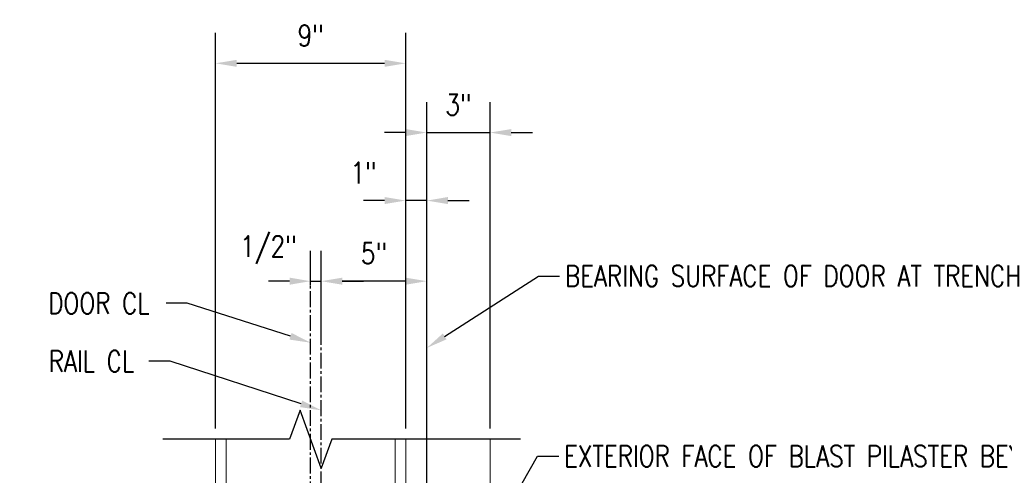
# Model space of a CAD drawing. Header units: inches. Extents: x 0 to 497, y -395 to 0.
# Tile 31 of 33: x 284 to 331, y -123 to -101. Entities that reach past the tile are written whole.
import ezdxf
from ezdxf import colors
from ezdxf.entities.mleader import LeaderData, LeaderLine
from ezdxf.math import Vec2, Vec3

# ---------------------------------------------------------------- set-up
doc = ezdxf.new("R2010")
doc.units = ezdxf.units.IN
doc.header["$MEASUREMENT"] = 0
doc.linetypes.add('CENTER2', pattern=[1.125, 0.75, -0.125, 0.125, -0.125])
for name, color, linetype in [('S-ANNO-DIMS', 1, 'Continuous'), ('S-ANNO-TEXT', 2, 'Continuous'), ('S-DETL-MEDM', 3, 'Continuous')]:
    doc.layers.add(name, color=color, linetype=linetype)
doc.layers.add('S-ANNO-SYMB', color=2, linetype='Continuous', lineweight=25)
doc.styles.add('Annotative', font='romans.shx', dxfattribs={"width": 0.8, "height": 0.125})
doc.dimstyles.new('Annotative', dxfattribs={"dimscale": 0, "dimtxt": 0.125, "dimasz": 0.125, "dimexe": 0.179688, "dimexo": 0.0625, "dimgap": 0.09, "dimtad": 1, "dimdec": 3, "dimzin": 3, "dimdsep": 46, "dimlunit": 4, "dimtxsty": 'Annotative', "dimcen": 0.09, "dimclrt": 2, "dimazin": 2, "dimtfac": 1, "dimtdec": 3, "dimtmove": 1, "dimatfit": 3, "dimfxl": 1, "dimtfill": 1, "dimfrac": 2, "dimtolj": 1, "dimtzin": 0, "dimarcsym": 0})

# ---------------------------------------------------------------- blocks, each defined once
blk = doc.blocks.new('*D19')
at = {"layer": 'Defpoints', "color": 0, "transparency": 16777216}
for p in [(302.543, -103.351), (293.543, -121.142), (302.543, -121.142)]:
    blk.add_point(p, dxfattribs=at)
at = {"layer": 'S-ANNO-DIMS', "color": 0, "lineweight": -2, "transparency": 16777216}
for p, q in [((293.543, -120.642), (293.543, -101.914)), ((302.543, -120.642), (302.543, -101.914)), ((294.543, -103.351), (301.543, -103.351))]:
    blk.add_line(p, q, dxfattribs=at)
at = {"layer": 'S-ANNO-DIMS', "color": 0, "transparency": 16777216}
for points in [[(294.543, -103.185), (294.543, -103.518), (293.543, -103.351)], [(301.543, -103.185), (301.543, -103.518), (302.543, -103.351)]]:
    blk.add_solid(points, dxfattribs=at)
at = {"layer": 'S-ANNO-DIMS', "color": 2, "transparency": 16777216, "insert": (298.043, -102.036), "char_height": 1, "attachment_point": 5, "style": 'Annotative', "bg_fill": 3, "box_fill_scale": 1.25, "bg_fill_color": 256, "bg_fill_true_color": 13158600, "bg_fill_transparency": 0}
blk.add_mtext('\\A1;9"', dxfattribs=at)
blk = doc.blocks.new('*D21')
at = {"layer": 'Defpoints', "color": 0, "transparency": 16777216}
for p in [(302.543, -109.849), (302.543, -121.142), (303.543, -140.839)]:
    blk.add_point(p, dxfattribs=at)
at = {"layer": 'S-ANNO-DIMS', "color": 0, "lineweight": -2, "transparency": 16777216}
for p, q in [((302.543, -120.642), (302.543, -108.412)), ((303.543, -140.339), (303.543, -108.412)), ((301.543, -109.849), (300.543, -109.849)), ((303.543, -109.849), (302.543, -109.849)), ((304.543, -109.849), (305.543, -109.849))]:
    blk.add_line(p, q, dxfattribs=at)
at = {"layer": 'S-ANNO-DIMS', "color": 0, "transparency": 16777216}
for points in [[(301.543, -109.682), (301.543, -110.016), (302.543, -109.849)], [(304.543, -109.682), (304.543, -110.016), (303.543, -109.849)]]:
    blk.add_solid(points, dxfattribs=at)
at = {"layer": 'S-ANNO-DIMS', "color": 2, "transparency": 16777216, "insert": (300.543, -108.534), "char_height": 1, "attachment_point": 5, "style": 'Annotative', "bg_fill": 3, "box_fill_scale": 1.25, "bg_fill_color": 256, "bg_fill_true_color": 13158600, "bg_fill_transparency": 0}
blk.add_mtext('\\A1;1"', dxfattribs=at)
blk = doc.blocks.new('*D22')
at = {"layer": 'Defpoints', "color": 0, "transparency": 16777216}
for p in [(306.543, -106.629), (306.543, -121.142), (303.543, -140.839)]:
    blk.add_point(p, dxfattribs=at)
at = {"layer": 'S-ANNO-DIMS', "color": 0, "lineweight": -2, "transparency": 16777216}
for p, q in [((303.543, -140.339), (303.543, -105.192)), ((306.543, -120.642), (306.543, -105.192)), ((302.543, -106.629), (301.543, -106.629)), ((303.543, -106.629), (306.543, -106.629)), ((307.543, -106.629), (308.543, -106.629))]:
    blk.add_line(p, q, dxfattribs=at)
at = {"layer": 'S-ANNO-DIMS', "color": 0, "transparency": 16777216}
for points in [[(302.543, -106.463), (302.543, -106.796), (303.543, -106.629)], [(307.543, -106.463), (307.543, -106.796), (306.543, -106.629)]]:
    blk.add_solid(points, dxfattribs=at)
at = {"layer": 'S-ANNO-DIMS', "color": 2, "transparency": 16777216, "insert": (305.043, -105.314), "char_height": 1, "attachment_point": 5, "style": 'Annotative', "bg_fill": 3, "box_fill_scale": 1.25, "bg_fill_color": 256, "bg_fill_true_color": 13158600, "bg_fill_transparency": 0}
blk.add_mtext('\\A1;3"', dxfattribs=at)
blk = doc.blocks.new('*D23')
at = {"layer": 'Defpoints', "color": 0, "transparency": 16777216}
for p in [(298.543, -113.666), (298.543, -114.206), (298.043, -114.376)]:
    blk.add_point(p, dxfattribs=at)
at = {"layer": 'S-ANNO-DIMS', "color": 0, "lineweight": -2, "transparency": 16777216}
for p, q in [((298.043, -113.876), (298.043, -112.228)), ((298.543, -113.706), (298.543, -112.228)), ((297.043, -113.666), (296.043, -113.666)), ((298.043, -113.666), (298.543, -113.666)), ((299.543, -113.666), (300.543, -113.666))]:
    blk.add_line(p, q, dxfattribs=at)
at = {"layer": 'S-ANNO-DIMS', "color": 0, "transparency": 16777216}
for points in [[(297.043, -113.499), (297.043, -113.833), (298.043, -113.666)], [(299.543, -113.499), (299.543, -113.833), (298.543, -113.666)]]:
    blk.add_solid(points, dxfattribs=at)
at = {"layer": 'S-ANNO-DIMS', "color": 2, "transparency": 16777216, "insert": (296.043, -112.184), "char_height": 1, "attachment_point": 5, "style": 'Annotative', "bg_fill": 3, "box_fill_scale": 1.25, "bg_fill_color": 256, "bg_fill_true_color": 13158600, "bg_fill_transparency": 0}
blk.add_mtext('\\A1;1/2"', dxfattribs=at)
blk = doc.blocks.new('*D53')
at = {"layer": 'Defpoints', "color": 0, "transparency": 16777216}
for p in [(298.543, -113.666), (298.543, -116.447), (303.543, -140.839)]:
    blk.add_point(p, dxfattribs=at)
at = {"layer": 'S-ANNO-DIMS', "color": 0, "lineweight": -2, "transparency": 16777216}
for p, q in [((298.543, -115.947), (298.543, -112.228)), ((303.543, -140.339), (303.543, -112.228)), ((302.543, -113.666), (299.543, -113.666))]:
    blk.add_line(p, q, dxfattribs=at)
at = {"layer": 'S-ANNO-DIMS', "color": 0, "transparency": 16777216}
for points in [[(299.543, -113.499), (299.543, -113.833), (298.543, -113.666)], [(302.543, -113.499), (302.543, -113.833), (303.543, -113.666)]]:
    blk.add_solid(points, dxfattribs=at)
at = {"layer": 'S-ANNO-DIMS', "color": 2, "transparency": 16777216, "insert": (301.043, -112.351), "char_height": 1, "attachment_point": 5, "style": 'Annotative', "bg_fill": 3, "box_fill_scale": 1.25, "bg_fill_color": 256, "bg_fill_true_color": 13158600, "bg_fill_transparency": 0}
blk.add_mtext('\\A1;5"', dxfattribs=at)

msp = doc.modelspace()

# ---------------------------------------------------------------- linework, layer by layer
at = {"layer": 'S-ANNO-SYMB'}
for points in [[(297.5433, -119.7679), (297.0433, -121.1416)], [(297.0433, -121.1416), (291.0433, -121.1416)]]:
    msp.add_lwpolyline(points, dxfattribs=at)
at = {"layer": 'S-DETL-MEDM', "linetype": 'Continuous', "lineweight": 0}
for p, q in [((293.5433, -121.1416), (293.5433, -134.8437)), ((294.0433, -121.1416), (294.0433, -134.8437)), ((302.0433, -121.1416), (302.0433, -134.8437)), ((302.5433, -121.1416), (302.5433, -134.8437))]:
    msp.add_line(p, q, dxfattribs=at)

# ---------------------------------------------------------------- texts
at = {"layer": 'S-ANNO-TEXT', "linetype": 'Continuous', "insert": (268.8081, -120.9659), "char_height": 1, "width": 19.273003, "attachment_point": 1, "style": 'Annotative'}
msp.add_mtext('{\\LNOTE:\\P}\\P\\pxi-3,l3,t3;1.^IDIMENSION NOTED WITH AN (*) MUST BE COORDINATED WITH FIELD TOLERANCES TO PROVIDE A LEVEL RAIL AND TO PROVIDE THE REQUIRED DOOR BEARING SURFACE.', dxfattribs=at)

# ---------------------------------------------------------------- leaders
at = {"layer": 'S-ANNO-TEXT', "linetype": 'Continuous'}
ml = msp.add_multileader_mtext('Standard', dxfattribs=at)
ml.set_content('BEARING SURFACE OF DOOR AT TRENCH', color=256, style='Annotative')
ml.set_leader_properties(color=1)
ml.build(insert=Vec2(0, 0))
ml.multileader.update_dxf_attribs({"text_right_attachment_type": 3, "dogleg_length": 0.125, "arrow_head_size": 1, "scale": 8})
ctx = ml.context
ctx.base_point, ctx.scale, ctx.char_height, ctx.arrow_head_size, ctx.landing_gap_size, ctx.plane_origin = Vec3(309.8344, -113.4208), 8, 1, 1, 0.25, Vec3(-91.242, -533.5923)
ctx.right_attachment = 3
notes = []
notes.append((ctx, [(0, (1, 1, 0), (308.8344, -113.4208), (1, 0), 1, [(0, [(303.5482, -116.823)], 0, [])])]))
ctx.mtext.insert, ctx.mtext.width, ctx.mtext.defined_height = Vec3(310.0844, -112.9208), 14.471504, 2.6619
ml = msp.add_multileader_mtext('Standard', dxfattribs=at)
ml.set_content('DOOR CL', color=256, style='Annotative')
ml.set_leader_properties(color=1)
ml.build(insert=Vec2(0, 0))
ml.multileader.update_dxf_attribs({"text_right_attachment_type": 3, "dogleg_length": 0.125, "arrow_head_size": 1, "scale": 8})
ctx = ml.context
ctx.base_point, ctx.scale, ctx.char_height, ctx.arrow_head_size, ctx.landing_gap_size, ctx.plane_origin = Vec3(285.3663, -114.7135), 8, 1, 1, 0.25, Vec3(-113.8094, -522.867)
ctx.right_attachment = 3
notes.append((ctx, [(1, (1, 1, 0), (292.1996, -114.7135), (-1, 0), 1, [(0, [(298.0433, -116.5788)], 0, [])])]))
ctx.mtext.insert, ctx.mtext.width, ctx.mtext.defined_height = Vec3(285.6163, -114.2135), 10.811465, 2.6619
ml = msp.add_multileader_mtext('Standard', dxfattribs=at)
ml.set_content('RAIL CL', color=256, style='Annotative')
ml.set_leader_properties(color=1)
ml.build(insert=Vec2(0, 0))
ml.multileader.update_dxf_attribs({"text_right_attachment_type": 3, "dogleg_length": 0.125, "arrow_head_size": 1, "scale": 8})
ctx = ml.context
ctx.base_point, ctx.scale, ctx.char_height, ctx.arrow_head_size, ctx.landing_gap_size, ctx.plane_origin = Vec3(285.3889, -117.4544), 8, 1, 1, 0.25, Vec3(-112.4623, -525.608)
ctx.right_attachment = 3
notes.append((ctx, [(1, (1, 1, 0), (291.3841, -117.4544), (-1, 0), 1, [(0, [(298.5433, -119.7802)], 0, [])])]))
ctx.mtext.insert, ctx.mtext.width, ctx.mtext.defined_height = Vec3(285.6389, -116.9544), 8.626859, 2.6619
ml = msp.add_multileader_mtext('Standard', dxfattribs=at)
ml.set_content('1 1/2"%%C x 3" CAM ROLLER ', color=256, style='Annotative')
ml.set_leader_properties(color=1)
ml.build(insert=Vec2(0, 0))
ml.multileader.update_dxf_attribs({"text_right_attachment_type": 3, "dogleg_length": 0.125, "arrow_head_size": 1, "scale": 8})
ctx = ml.context
ctx.base_point, ctx.scale, ctx.char_height, ctx.arrow_head_size, ctx.landing_gap_size, ctx.plane_origin = Vec3(202.6147, -118.2766), 8, 1, 1, 0.25, Vec3(-197.5171, -527.7211)
ctx.right_attachment = 3
notes.append((ctx, [(0, (1, 1, 0), (201.6147, -118.2766), (1, 0), 1, [(0, [(184.2486, -124.0553)], 0, [])])]))
ctx.mtext.insert, ctx.mtext.width, ctx.mtext.defined_height = Vec3(202.8647, -117.7766), 10.852725, 2.6619
ml = msp.add_multileader_mtext('Standard', dxfattribs=at)
ml.set_content('EXTERIOR FACE OF BLAST PILASTER BEYOND', color=256, style='Annotative')
ml.set_leader_properties(color=1)
ml.build(insert=Vec2(0, 0))
ml.multileader.update_dxf_attribs({"text_right_attachment_type": 3, "dogleg_length": 0.125, "arrow_head_size": 1, "scale": 8})
ctx = ml.context
ctx.base_point, ctx.scale, ctx.char_height, ctx.arrow_head_size, ctx.landing_gap_size, ctx.plane_origin = Vec3(309.793, -121.9484), 8, 1, 1, 0.25, Vec3(-91.2833, -540.6197)
ctx.right_attachment = 3
notes.append((ctx, [(0, (1, 1, 0), (308.793, -121.9484), (1, 0), 1, [(0, [(306.5433, -125.8785)], 0, [])])]))
ctx.mtext.insert, ctx.mtext.width, ctx.mtext.defined_height = Vec3(310.043, -121.4484), 15.564053, 2.6619
for ctx, leaders in notes:
    for number, flags, end, landing, length, lines in leaders:
        leader = LeaderData()
        leader.index, (leader.has_last_leader_line, leader.has_dogleg_vector, leader.attachment_direction) = number, flags
        leader.last_leader_point, leader.dogleg_vector, leader.dogleg_length = Vec3(end), Vec3(landing), length
        for number, points, colour, breaks in lines:
            line = LeaderLine()
            line.index, line.vertices, line.color, line.breaks = number, Vec3.list(points), colors.encode_raw_color(colour), breaks
            leader.lines.append(line)
        ctx.leaders.append(leader)

# ---------------------------------------------------------------- next in the draw order: dimensions: what is measured, and where the dimension line sits
at = {"layer": 'S-ANNO-DIMS'}
dim = msp.add_linear_dim(base=(302.5433, -103.3513), p1=(293.5433, -121.1416), p2=(302.5433, -121.1416), dimstyle='Annotative', override={"dimpost": '\\X'}, dxfattribs=at)
dim.commit()
dim.dimension.update_dxf_attribs({"geometry": '*D19', "text_midpoint": (298.0433, -102.0361)})

# ---------------------------------------------------------------- next in the draw order: linework, layer by layer
at = {"layer": 'S-ANNO-DIMS', "linetype": 'CENTER2'}
for p, q in [((298.0433, -127.2691), (298.0433, -113.066)), ((298.5433, -151.5519), (298.5433, -113.066))]:
    msp.add_line(p, q, dxfattribs=at)

# ---------------------------------------------------------------- next in the draw order: dimensions: what is measured, and where the dimension line sits
at = {"layer": 'S-ANNO-DIMS'}
dim = msp.add_linear_dim(base=(302.5433, -109.8491), p1=(303.5433, -140.8387), p2=(302.5433, -121.1416), angle=180, dimstyle='Annotative', override={"dimpost": '\\X'}, dxfattribs=at)
dim.commit()
dim.dimension.update_dxf_attribs({"geometry": '*D21', "text_midpoint": (300.5433, -109.8491), "dimtype": 160})

# ---------------------------------------------------------------- next in the draw order: dimensions: what is measured, and where the dimension line sits
dim = msp.add_linear_dim(base=(306.5433, -106.6293), p1=(303.5433, -140.8387), p2=(306.5433, -121.1416), dimstyle='Annotative', override={"dimpost": '\\X'}, dxfattribs=at)
dim.commit()
dim.dimension.update_dxf_attribs({"geometry": '*D22', "text_midpoint": (305.0433, -105.3141)})
dim = msp.add_linear_dim(base=(298.5433, -113.666), p1=(298.0433, -114.3763), p2=(298.5433, -114.2057), dimstyle='Annotative', override={"dimpost": '\\X'}, dxfattribs=at)
dim.commit()
dim.dimension.update_dxf_attribs({"geometry": '*D23', "text_midpoint": (296.0433, -113.666), "dimtype": 160})

# ---------------------------------------------------------------- next in the draw order: linework, layer by layer
at = {"layer": 'S-DETL-MEDM', "linetype": 'Continuous', "lineweight": 0}
msp.add_line((306.5433, -121.1416), (306.5433, -138.8387), dxfattribs=at)

# ---------------------------------------------------------------- next in the draw order: dimensions: what is measured, and where the dimension line sits
at = {"layer": 'S-ANNO-DIMS'}
dim = msp.add_linear_dim(base=(298.5433, -113.666), p1=(303.5433, -140.8387), p2=(298.5433, -116.4469), angle=180, dimstyle='Annotative', override={"dimtxt": 0.125, "dimpost": '\\X', "dimclrt": 2}, dxfattribs=at)
dim.commit()
dim.dimension.update_dxf_attribs({"geometry": '*D53', "text_midpoint": (301.0433, -112.3508)})

# ---------------------------------------------------------------- next in the draw order: linework, layer by layer
at = {"layer": 'S-ANNO-SYMB'}
for points in [[(298.5433, -122.5153), (297.5433, -119.7679)], [(299.0433, -121.1416), (298.5433, -122.5153)], [(307.9825, -121.1416), (299.0433, -121.1416)]]:
    msp.add_lwpolyline(points, dxfattribs=at)

doc.saveas('drawing.dxf')
